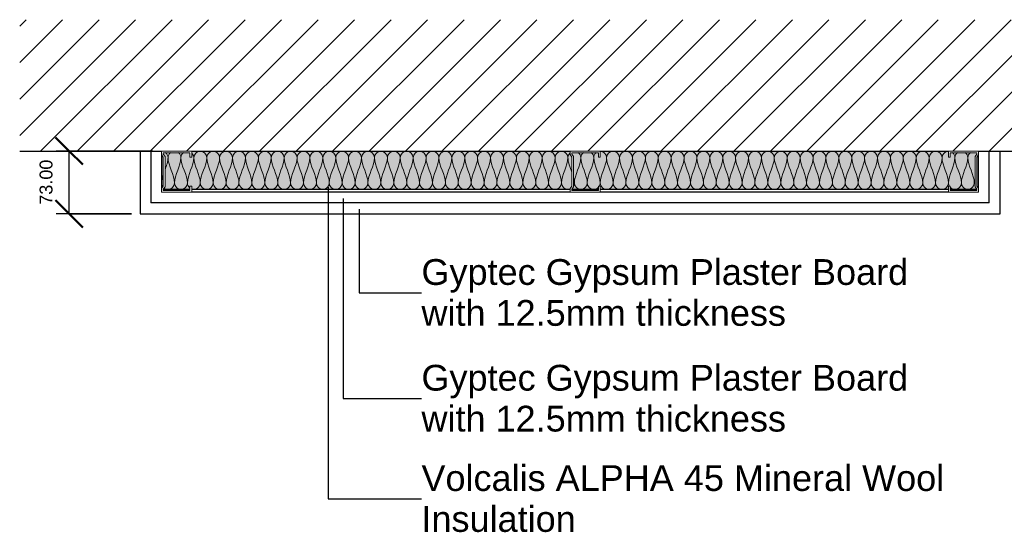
# Model space of a CAD drawing. Header units: millimetres. Extents: x -324 to 2401, y -399 to 1041.
# Tile 2 of 3: x 343 to 1488, y -347 to 249. Entities that reach past the tile are written whole.
import ezdxf

# ---------------------------------------------------------------- set-up
doc = ezdxf.new("R2010")
doc.units = ezdxf.units.MM
for name, color, linetype, lineweight in [('A-ANNO-DIMS', 211, 'Continuous', 30), ('A-ANNO-DIMS-10', 211, 'Continuous', 30), ('A-ANNO-IDEN', 131, 'Continuous', 30), ('A-DETL', 90, 'Continuous', 18), ('A-DETL-GENF', 92, 'Continuous', 18), ('A-DETL-THIN', 151, 'Continuous', 25), ('A-WALL', 113, 'Continuous', 25), ('A-WALL-PATT', 111, 'Continuous', 25), ('I-WALL', 2, 'Continuous', 25)]:
    doc.layers.add(name, color=color, linetype=linetype, lineweight=lineweight)
doc.styles.add('Arial', font='arial.ttf', dxfattribs={"height": 30})
doc.styles.add('Arial_1', font='arial.ttf', dxfattribs={"height": 15})
doc.dimstyles.new('Diagonal', dxfattribs={"dimscale": 304.8, "dimtxt": 15.303891, "dimasz": 0.104167, "dimexe": 0.049213, "dimexo": 0.032808, "dimgap": 0.049213, "dimtad": 1, "dimrnd": 0.01, "dimzin": 0, "dimdsep": 46, "dimtxsty": 'Arial_1', "dimblk1": 'OBLIQUE', "dimblk2": 'OBLIQUE', "dimsah": 1, "dimcen": 0.09, "dimazin": 0, "dimtfac": 1, "dimtdec": 4, "dimtix": 1, "dimtmove": 0, "dimatfit": 3, "dimfxl": 1, "dimtvp": 1, "dimtolj": 1, "dimtzin": 0, "dimarcsym": 2})

# ---------------------------------------------------------------- blocks, each defined once
blk = doc.blocks.new('Repeating Detail - 48mm-6992-Level 1')
at = {"layer": 'A-DETL-GENF'}
for p, q in [((-41, 510), (-48, 510)), ((-48, 510), (-48, 475)), ((-48, 481), (-48, 504)), ((-46, 477), (-46, 508)), ((-46, 508), (-41, 508)), ((-46, 504), (-46, 481)), ((-41, 508), (-41, 510)), ((0, 510), (-7, 510)), ((-7, 510), (-7, 508)), ((-7, 508), (-2, 508)), ((-2, 508), (-2, 477)), ((-2, 504), (-2, 481)), ((0, 475), (0, 510)), ((0, 481), (0, 504)), ((-48, 475), (-43.8, 475)), ((-43.8, 475), (-47, 475)), ((-44.4, 477), (-46, 477)), ((-46, 477), (-44.4, 477)), ((-41.6, 479), (-44.4, 477)), ((-44.4, 477), (-41.6, 479)), ((-43.8, 475), (-41, 477)), ((-43.8, 475), (-41, 477)), ((-6.4, 479), (-41.6, 479)), ((-41.6, 479), (-6.4, 479)), ((-41, 477), (-7, 477)), ((-41, 477), (-7, 477)), ((-7, 477), (-4.2, 475)), ((-4.2, 475), (-7, 477)), ((-3.6, 477), (-6.4, 479)), ((-3.6, 477), (-6.4, 479)), ((-4.2, 475), (0, 475)), ((0, 475), (-4.2, 475)), ((-2, 477), (-3.6, 477)), ((-3.6, 477), (-2, 477)), ((-41, 35), (-48, 35)), ((-48, 35), (-48, 0)), ((-41, 33), (-41, 35)), ((0, 35), (-7, 35)), ((-7, 35), (-7, 33)), ((0, 0), (0, 35)), ((-48, 6), (-48, 29)), ((-46, 2), (-46, 33)), ((-46, 33), (-41, 33)), ((-46, 29), (-46, 6)), ((-7, 33), (-2, 33)), ((-2, 33), (-2, 2)), ((-2, 29), (-2, 6)), ((0, 6), (0, 29)), ((-48, 0), (-43.8, 0)), ((-43.8, 0), (-47, 0)), ((-44.4, 2), (-46, 2)), ((-46, 2), (-44.4, 2)), ((-41.6, 4), (-44.4, 2)), ((-44.4, 2), (-41.6, 4)), ((-43.8, 0), (-41, 2)), ((-43.8, 0), (-41, 2)), ((-6.4, 4), (-41.6, 4)), ((-41.6, 4), (-6.4, 4)), ((-41, 2), (-7, 2)), ((-41, 2), (-7, 2)), ((-7, 2), (-4.2, 0)), ((-4.2, 0), (-7, 2)), ((-3.6, 2), (-6.4, 4)), ((-3.6, 2), (-6.4, 4)), ((0, 0), (-4.2, 0)), ((-2, 2), (-3.6, 2)), ((-3.6, 2), (-2, 2)), ((-4.2, 0), (0, 0))]:
    blk.add_line(p, q, dxfattribs=at)
blk = doc.blocks.new('metal-framing_montante - 48mm-6992-Level 1')
at = {"layer": 'A-DETL-GENF'}
for p, q in [((-41, 35), (-48, 35)), ((-48, 35), (-48, 0)), ((-41, 33), (-41, 35)), ((0, 35), (-7, 35)), ((-7, 35), (-7, 33)), ((0, 0), (0, 35)), ((-48, 6), (-48, 29)), ((-46, 2), (-46, 33)), ((-46, 33), (-41, 33)), ((-46, 29), (-46, 6)), ((-7, 33), (-2, 33)), ((-2, 33), (-2, 2)), ((-2, 29), (-2, 6)), ((0, 6), (0, 29)), ((-48, 0), (-43.8, 0)), ((-43.8, 0), (-47, 0)), ((-44.4, 2), (-46, 2)), ((-46, 2), (-44.4, 2)), ((-41.6, 4), (-44.4, 2)), ((-44.4, 2), (-41.6, 4)), ((-43.8, 0), (-41, 2)), ((-43.8, 0), (-41, 2)), ((-6.4, 4), (-41.6, 4)), ((-41.6, 4), (-6.4, 4)), ((-41, 2), (-7, 2)), ((-41, 2), (-7, 2)), ((-7, 2), (-4.2, 0)), ((-4.2, 0), (-7, 2)), ((-3.6, 2), (-6.4, 4)), ((-3.6, 2), (-6.4, 4)), ((0, 0), (-4.2, 0)), ((-2, 2), (-3.6, 2)), ((-3.6, 2), (-2, 2)), ((-4.2, 0), (0, 0))]:
    blk.add_line(p, q, dxfattribs=at)
blk = doc.blocks.new('DIMBLOCK1-Level 1')
at = {"layer": 'A-ANNO-DIMS-10', "lineweight": 50}
for p, q in [((400.5, 96.5), (384.7, 112.4)), ((400.5, 96.5), (416.4, 80.6)), ((400.5, 23.5), (384.7, 39.4)), ((400.5, 23.5), (416.4, 7.6))]:
    blk.add_line(p, q, dxfattribs=at)
at = {"layer": 'A-ANNO-DIMS-10'}
for p, q in [((498, 96.5), (385.5, 96.5)), ((400.5, 23.5), (400.5, 96.5)), ((400.5, 96.5), (498, 96.5)), ((473, 23.5), (385.5, 23.5)), ((400.5, 23.5), (473, 23.5))]:
    blk.add_line(p, q, dxfattribs=at)
at = {"layer": 'A-ANNO-DIMS-10', "color": 0, "insert": (366.1, 34), "char_height": 15, "width": 62.44, "attachment_point": 1, "rotation": 90, "line_spacing_factor": 0.941778, "style": 'Arial_1'}
blk.add_mtext('73.00', dxfattribs=at)
blk = doc.blocks.new('_Oblique')
at = {"color": 0, "linetype": 'ByBlock', "lineweight": -2}
blk.add_line((-0.5, -0.5), (0.5, 0.5), dxfattribs=at)

msp = doc.modelspace()

# ---------------------------------------------------------------- hatches: boundary and pattern name
at = {"layer": 'A-DETL-GENF'}
h = msp.add_hatch(dxfattribs=at)
h.set_pattern_fill('FP_2', style=0, pattern_type=2)
h.set_pattern_definition([(45, (482.993, 0), (-21.2132, 21.2132), [])])
h.paths.add_polyline_path([(1566.702, 96.5), (1566.702, 249.377), (342.993, 249.377), (342.993, 96.5), (1457.993, 96.5)])
at = {"layer": 'A-WALL-PATT'}
h = msp.add_hatch(color=256, dxfattribs=at)
h.paths.add_polyline_path([(1424.993, 51.5), (1455.993, 51.5), (1455.993, 52.084), (1454.043, 54.869), (1454.043, 90.131), (1455.993, 92.916), (1455.993, 94.5), (1424.993, 94.5), (1424.993, 89.5), (1422.993, 89.5), (1422.993, 96.5), (1017.993, 96.5), (1017.993, 89.5), (1015.993, 89.5), (1015.993, 94.5), (984.993, 94.5), (984.993, 92.916), (986.943, 90.131), (986.943, 54.869), (984.993, 52.084), (985.002, 51.5), (1015.993, 51.5), (1015.993, 55.5), (1017.993, 55.5), (1017.993, 51.5), (1422.993, 51.5), (1422.993, 55.5), (1424.993, 55.5), (1424.993, 52.084)])
h.paths.add_polyline_path([(982.993, 51.5), (982.993, 52.715), (984.943, 55.5), (984.943, 89.5), (982.993, 92.285), (982.993, 96.5), (542.993, 96.5), (542.993, 89.5), (540.993, 89.5), (540.993, 94.5), (509.993, 94.5), (509.993, 92.916), (511.943, 90.131), (511.943, 54.869), (509.993, 52.084), (510.002, 51.5), (540.993, 51.5), (540.993, 55.5), (542.993, 55.5), (542.993, 51.5), (954.943, 51.5)])
h.paths.add_polyline_path([(1457.993, 52.715), (1457.993, 92.285), (1456.043, 89.5), (1456.043, 55.5), (1456.484, 54.869)])
h.paths.add_polyline_path([(507.993, 52.715), (509.943, 55.5), (509.943, 89.5), (507.993, 92.285), (507.993, 54.869)])

# ---------------------------------------------------------------- linework, layer by layer
at = {"layer": 'A-ANNO-IDEN'}
for p, q in [((701.827, 54.593), (701.827, -308.46)), ((719.033, 41.223), (719.033, -191.663)), ((737.691, 28.76), (737.691, -68.598)), ((737.691, -68.598), (810.167, -68.648)), ((719.033, -191.663), (810.167, -191.713)), ((701.827, -308.46), (810.167, -308.51))]:
    msp.add_line(p, q, dxfattribs=at)
at = {"layer": 'A-DETL'}
for points in [[(512.466, 94.63), (514.217, 93.15), (515.493, 91.006), (515.493, 89)], [(515.493, 89), (515.493, 91.006), (516.7, 93.15), (518.43, 94.63)], [(527.556, 94.63), (529.286, 93.15), (530.493, 91.006), (530.493, 89)], [(530.493, 89), (530.493, 91.006), (531.7, 93.15), (533.43, 94.63)], [(543.149, 94.076), (544.556, 92.643), (545.493, 90.768), (545.493, 89)], [(545.493, 89), (545.493, 92.536), (552.993, 100.464), (560.493, 92.536), (560.493, 89)], [(560.493, 89), (560.493, 92.536), (567.993, 100.464), (575.493, 92.536), (575.493, 89)], [(575.493, 89), (575.493, 92.536), (582.993, 100.464), (590.493, 92.536), (590.493, 89)], [(590.493, 89), (590.493, 92.536), (597.993, 100.464), (605.493, 92.536), (605.493, 89)], [(605.493, 89), (605.493, 92.536), (612.993, 100.464), (620.493, 92.536), (620.493, 89)], [(620.493, 89), (620.493, 92.536), (627.993, 100.464), (635.493, 92.536), (635.493, 89)], [(635.493, 89), (635.493, 92.536), (642.993, 100.464), (650.493, 92.536), (650.493, 89)], [(650.493, 89), (650.493, 92.536), (657.993, 100.464), (665.493, 92.536), (665.493, 89)], [(665.493, 89), (665.493, 92.536), (672.993, 100.464), (680.493, 92.536), (680.493, 89)], [(680.493, 89), (680.493, 92.536), (687.993, 100.464), (695.493, 92.536), (695.493, 89)], [(695.493, 89), (695.493, 92.536), (702.993, 100.464), (710.493, 92.536), (710.493, 89)], [(710.493, 89), (710.493, 92.536), (717.993, 100.464), (725.493, 92.536), (725.493, 89)], [(725.493, 89), (725.493, 92.536), (732.993, 100.464), (740.493, 92.536), (740.493, 89)], [(740.493, 89), (740.493, 92.536), (747.993, 100.464), (755.493, 92.536), (755.493, 89)], [(755.493, 89), (755.493, 92.536), (762.993, 100.464), (770.493, 92.536), (770.493, 89)], [(770.493, 89), (770.493, 92.536), (777.993, 100.464), (785.493, 92.536), (785.493, 89)], [(785.493, 89), (785.493, 92.536), (792.993, 100.464), (800.493, 92.536), (800.493, 89)], [(800.493, 89), (800.493, 92.536), (807.993, 100.464), (815.493, 92.536), (815.493, 89)], [(815.493, 89), (815.493, 92.536), (822.993, 100.464), (830.493, 92.536), (830.493, 89)], [(830.493, 89), (830.493, 92.536), (837.993, 100.464), (845.493, 92.536), (845.493, 89)], [(845.493, 89), (845.493, 92.536), (852.993, 100.464), (860.493, 92.536), (860.493, 89)], [(860.493, 89), (860.493, 92.536), (867.993, 100.464), (875.493, 92.536), (875.493, 89)], [(875.493, 89), (875.493, 92.536), (882.993, 100.464), (890.493, 92.536), (890.493, 89)], [(890.493, 89), (890.493, 92.536), (897.993, 100.464), (905.493, 92.536), (905.493, 89)], [(905.493, 89), (905.493, 92.536), (912.993, 100.464), (920.493, 92.536), (920.493, 89)], [(920.493, 89), (920.493, 92.536), (927.993, 100.464), (935.493, 92.536), (935.493, 89)], [(935.493, 89), (935.493, 92.536), (942.993, 100.464), (950.493, 92.536), (950.493, 89)], [(950.493, 89), (950.493, 92.536), (957.993, 100.464), (965.493, 92.536), (965.493, 89)], [(965.493, 89), (965.493, 92.536), (972.993, 100.464), (980.493, 92.536), (980.493, 89)], [(980.493, 89), (980.493, 90.768), (981.431, 92.643), (982.837, 94.076)], [(992.556, 94.63), (994.286, 93.15), (995.493, 91.006), (995.493, 89)], [(995.493, 89), (995.493, 91.006), (996.7, 93.15), (998.43, 94.63)], [(1007.556, 94.63), (1009.286, 93.15), (1010.493, 91.006), (1010.493, 89)], [(1010.493, 89), (1010.493, 91.006), (1011.7, 93.15), (1013.43, 94.63)], [(1017.993, 96.5), (1021.743, 96.5), (1025.493, 92.536), (1025.493, 89)], [(1025.493, 89), (1025.493, 92.536), (1032.993, 100.464), (1040.493, 92.536), (1040.493, 89)], [(1040.493, 89), (1040.493, 92.536), (1047.993, 100.464), (1055.493, 92.536), (1055.493, 89)], [(1055.493, 89), (1055.493, 92.536), (1062.993, 100.464), (1070.493, 92.536), (1070.493, 89)], [(1070.493, 89), (1070.493, 92.536), (1077.993, 100.464), (1085.493, 92.536), (1085.493, 89)], [(1085.493, 89), (1085.493, 92.536), (1092.993, 100.464), (1100.493, 92.536), (1100.493, 89)], [(1100.493, 89), (1100.493, 92.536), (1107.993, 100.464), (1115.493, 92.536), (1115.493, 89)], [(1115.493, 89), (1115.493, 92.536), (1122.993, 100.464), (1130.493, 92.536), (1130.493, 89)], [(1130.493, 89), (1130.493, 92.536), (1137.993, 100.464), (1145.493, 92.536), (1145.493, 89)], [(1145.493, 89), (1145.493, 92.536), (1152.993, 100.464), (1160.493, 92.536), (1160.493, 89)], [(1160.493, 89), (1160.493, 92.536), (1167.993, 100.464), (1175.493, 92.536), (1175.493, 89)], [(1175.493, 89), (1175.493, 92.536), (1182.993, 100.464), (1190.493, 92.536), (1190.493, 89)], [(1190.493, 89), (1190.493, 92.536), (1197.993, 100.464), (1205.493, 92.536), (1205.493, 89)], [(1205.493, 89), (1205.493, 92.536), (1212.993, 100.464), (1220.493, 92.536), (1220.493, 89)], [(1220.493, 89), (1220.493, 92.536), (1227.993, 100.464), (1235.493, 92.536), (1235.493, 89)], [(1235.493, 89), (1235.493, 92.536), (1242.993, 100.464), (1250.493, 92.536), (1250.493, 89)], [(1250.493, 89), (1250.493, 92.536), (1257.993, 100.464), (1265.493, 92.536), (1265.493, 89)], [(1265.493, 89), (1265.493, 92.536), (1272.993, 100.464), (1280.493, 92.536), (1280.493, 89)], [(1280.493, 89), (1280.493, 92.536), (1287.993, 100.464), (1295.493, 92.536), (1295.493, 89)], [(1295.493, 89), (1295.493, 92.536), (1302.993, 100.464), (1310.493, 92.536), (1310.493, 89)], [(1310.493, 89), (1310.493, 92.536), (1317.993, 100.464), (1325.493, 92.536), (1325.493, 89)], [(1325.493, 89), (1325.493, 92.536), (1332.993, 100.464), (1340.493, 92.536), (1340.493, 89)], [(1340.493, 89), (1340.493, 92.536), (1347.993, 100.464), (1355.493, 92.536), (1355.493, 89)], [(1355.493, 89), (1355.493, 92.536), (1362.993, 100.464), (1370.493, 92.536), (1370.493, 89)], [(1370.493, 89), (1370.493, 92.536), (1377.993, 100.464), (1385.493, 92.536), (1385.493, 89)], [(1385.493, 89), (1385.493, 92.536), (1392.993, 100.464), (1400.493, 92.536), (1400.493, 89)], [(1400.493, 89), (1400.493, 92.536), (1407.993, 100.464), (1415.493, 92.536), (1415.493, 89)], [(1415.493, 89), (1415.493, 92.536), (1419.243, 96.5), (1422.993, 96.5)], [(1427.556, 94.63), (1429.286, 93.15), (1430.493, 91.006), (1430.493, 89)], [(1430.493, 89), (1430.493, 91.006), (1431.7, 93.15), (1433.43, 94.63)], [(1442.556, 94.63), (1444.286, 93.15), (1445.493, 91.006), (1445.493, 89)], [(1445.493, 89), (1445.493, 91.006), (1446.769, 93.15), (1448.52, 94.63)], [(515.493, 89), (515.493, 84.046), (513.761, 79.306), (511.961, 74.573)], [(522.993, 59), (522.993, 69.308), (515.493, 78.692), (515.493, 89)], [(530.493, 89), (530.493, 78.692), (522.993, 69.308), (522.993, 59)], [(537.993, 59), (537.993, 69.308), (530.493, 78.692), (530.493, 89)], [(545.493, 89), (545.493, 78.692), (537.993, 69.308), (537.993, 59)], [(552.993, 59), (552.993, 69.308), (545.493, 78.692), (545.493, 89)], [(560.493, 89), (560.493, 78.692), (552.993, 69.308), (552.993, 59)], [(567.993, 59), (567.993, 69.308), (560.493, 78.692), (560.493, 89)], [(575.493, 89), (575.493, 78.692), (567.993, 69.308), (567.993, 59)], [(582.993, 59), (582.993, 69.308), (575.493, 78.692), (575.493, 89)], [(590.493, 89), (590.493, 78.692), (582.993, 69.308), (582.993, 59)], [(597.993, 59), (597.993, 69.308), (590.493, 78.692), (590.493, 89)], [(605.493, 89), (605.493, 78.692), (597.993, 69.308), (597.993, 59)], [(612.993, 59), (612.993, 69.308), (605.493, 78.692), (605.493, 89)], [(620.493, 89), (620.493, 78.692), (612.993, 69.308), (612.993, 59)], [(627.993, 59), (627.993, 69.308), (620.493, 78.692), (620.493, 89)], [(635.493, 89), (635.493, 78.692), (627.993, 69.308), (627.993, 59)], [(642.993, 59), (642.993, 69.308), (635.493, 78.692), (635.493, 89)], [(650.493, 89), (650.493, 78.692), (642.993, 69.308), (642.993, 59)], [(657.993, 59), (657.993, 69.308), (650.493, 78.692), (650.493, 89)], [(665.493, 89), (665.493, 78.692), (657.993, 69.308), (657.993, 59)], [(672.993, 59), (672.993, 69.308), (665.493, 78.692), (665.493, 89)], [(680.493, 89), (680.493, 78.692), (672.993, 69.308), (672.993, 59)], [(687.993, 59), (687.993, 69.308), (680.493, 78.692), (680.493, 89)], [(695.493, 89), (695.493, 78.692), (687.993, 69.308), (687.993, 59)], [(702.993, 59), (702.993, 69.308), (695.493, 78.692), (695.493, 89)], [(710.493, 89), (710.493, 78.692), (702.993, 69.308), (702.993, 59)], [(717.993, 59), (717.993, 69.308), (710.493, 78.692), (710.493, 89)], [(725.493, 89), (725.493, 78.692), (717.993, 69.308), (717.993, 59)], [(732.993, 59), (732.993, 69.308), (725.493, 78.692), (725.493, 89)], [(740.493, 89), (740.493, 78.692), (732.993, 69.308), (732.993, 59)], [(747.993, 59), (747.993, 69.308), (740.493, 78.692), (740.493, 89)], [(755.493, 89), (755.493, 78.692), (747.993, 69.308), (747.993, 59)], [(762.993, 59), (762.993, 69.308), (755.493, 78.692), (755.493, 89)], [(770.493, 89), (770.493, 78.692), (762.993, 69.308), (762.993, 59)], [(777.993, 59), (777.993, 69.308), (770.493, 78.692), (770.493, 89)], [(785.493, 89), (785.493, 78.692), (777.993, 69.308), (777.993, 59)], [(792.993, 59), (792.993, 69.308), (785.493, 78.692), (785.493, 89)], [(800.493, 89), (800.493, 78.692), (792.993, 69.308), (792.993, 59)], [(807.993, 59), (807.993, 69.308), (800.493, 78.692), (800.493, 89)], [(815.493, 89), (815.493, 78.692), (807.993, 69.308), (807.993, 59)], [(822.993, 59), (822.993, 69.308), (815.493, 78.692), (815.493, 89)], [(830.493, 89), (830.493, 78.692), (822.993, 69.308), (822.993, 59)], [(837.993, 59), (837.993, 69.308), (830.493, 78.692), (830.493, 89)], [(845.493, 89), (845.493, 78.692), (837.993, 69.308), (837.993, 59)], [(852.993, 59), (852.993, 69.308), (845.493, 78.692), (845.493, 89)], [(860.493, 89), (860.493, 78.692), (852.993, 69.308), (852.993, 59)], [(867.993, 59), (867.993, 69.308), (860.493, 78.692), (860.493, 89)], [(875.493, 89), (875.493, 78.692), (867.993, 69.308), (867.993, 59)], [(882.993, 59), (882.993, 69.308), (875.493, 78.692), (875.493, 89)], [(890.493, 89), (890.493, 78.692), (882.993, 69.308), (882.993, 59)], [(897.993, 59), (897.993, 69.308), (890.493, 78.692), (890.493, 89)], [(905.493, 89), (905.493, 78.692), (897.993, 69.308), (897.993, 59)], [(912.993, 59), (912.993, 69.308), (905.493, 78.692), (905.493, 89)], [(920.493, 89), (920.493, 78.692), (912.993, 69.308), (912.993, 59)], [(927.993, 59), (927.993, 69.308), (920.493, 78.692), (920.493, 89)], [(935.493, 89), (935.493, 78.692), (927.993, 69.308), (927.993, 59)], [(942.993, 59), (942.993, 69.308), (935.493, 78.692), (935.493, 89)], [(950.493, 89), (950.493, 78.692), (942.993, 69.308), (942.993, 59)], [(957.993, 59), (957.993, 69.308), (950.493, 78.692), (950.493, 89)], [(965.493, 89), (965.493, 78.692), (957.993, 69.308), (957.993, 59)], [(972.993, 59), (972.993, 69.308), (965.493, 78.692), (965.493, 89)], [(980.493, 89), (980.493, 78.692), (972.993, 69.308), (972.993, 59)], [(985.002, 71.994), (982.912, 77.59), (980.493, 83.146), (980.493, 89)], [(995.493, 89), (995.493, 78.692), (987.993, 69.308), (987.993, 59)], [(1002.993, 59), (1002.993, 69.308), (995.493, 78.692), (995.493, 89)], [(1010.493, 89), (1010.493, 78.692), (1002.993, 69.308), (1002.993, 59)], [(1017.993, 59), (1017.993, 69.308), (1010.493, 78.692), (1010.493, 89)], [(1025.493, 89), (1025.493, 78.692), (1017.993, 69.308), (1017.993, 59)], [(1032.993, 59), (1032.993, 69.308), (1025.493, 78.692), (1025.493, 89)], [(1040.493, 89), (1040.493, 78.692), (1032.993, 69.308), (1032.993, 59)], [(1047.993, 59), (1047.993, 69.308), (1040.493, 78.692), (1040.493, 89)], [(1055.493, 89), (1055.493, 78.692), (1047.993, 69.308), (1047.993, 59)], [(1062.993, 59), (1062.993, 69.308), (1055.493, 78.692), (1055.493, 89)], [(1070.493, 89), (1070.493, 78.692), (1062.993, 69.308), (1062.993, 59)], [(1077.993, 59), (1077.993, 69.308), (1070.493, 78.692), (1070.493, 89)], [(1085.493, 89), (1085.493, 78.692), (1077.993, 69.308), (1077.993, 59)], [(1092.993, 59), (1092.993, 69.308), (1085.493, 78.692), (1085.493, 89)], [(1100.493, 89), (1100.493, 78.692), (1092.993, 69.308), (1092.993, 59)], [(1107.993, 59), (1107.993, 69.308), (1100.493, 78.692), (1100.493, 89)], [(1115.493, 89), (1115.493, 78.692), (1107.993, 69.308), (1107.993, 59)], [(1122.993, 59), (1122.993, 69.308), (1115.493, 78.692), (1115.493, 89)], [(1130.493, 89), (1130.493, 78.692), (1122.993, 69.308), (1122.993, 59)], [(1137.993, 59), (1137.993, 69.308), (1130.493, 78.692), (1130.493, 89)], [(1145.493, 89), (1145.493, 78.692), (1137.993, 69.308), (1137.993, 59)], [(1152.993, 59), (1152.993, 69.308), (1145.493, 78.692), (1145.493, 89)], [(1160.493, 89), (1160.493, 78.692), (1152.993, 69.308), (1152.993, 59)], [(1167.993, 59), (1167.993, 69.308), (1160.493, 78.692), (1160.493, 89)], [(1175.493, 89), (1175.493, 78.692), (1167.993, 69.308), (1167.993, 59)], [(1182.993, 59), (1182.993, 69.308), (1175.493, 78.692), (1175.493, 89)], [(1190.493, 89), (1190.493, 78.692), (1182.993, 69.308), (1182.993, 59)], [(1197.993, 59), (1197.993, 69.308), (1190.493, 78.692), (1190.493, 89)], [(1205.493, 89), (1205.493, 78.692), (1197.993, 69.308), (1197.993, 59)], [(1212.993, 59), (1212.993, 69.308), (1205.493, 78.692), (1205.493, 89)], [(1220.493, 89), (1220.493, 78.692), (1212.993, 69.308), (1212.993, 59)], [(1227.993, 59), (1227.993, 69.308), (1220.493, 78.692), (1220.493, 89)], [(1235.493, 89), (1235.493, 78.692), (1227.993, 69.308), (1227.993, 59)], [(1242.993, 59), (1242.993, 69.308), (1235.493, 78.692), (1235.493, 89)], [(1250.493, 89), (1250.493, 78.692), (1242.993, 69.308), (1242.993, 59)], [(1257.993, 59), (1257.993, 69.308), (1250.493, 78.692), (1250.493, 89)], [(1265.493, 89), (1265.493, 78.692), (1257.993, 69.308), (1257.993, 59)], [(1272.993, 59), (1272.993, 69.308), (1265.493, 78.692), (1265.493, 89)], [(1280.493, 89), (1280.493, 78.692), (1272.993, 69.308), (1272.993, 59)], [(1287.993, 59), (1287.993, 69.308), (1280.493, 78.692), (1280.493, 89)], [(1295.493, 89), (1295.493, 78.692), (1287.993, 69.308), (1287.993, 59)], [(1302.993, 59), (1302.993, 69.308), (1295.493, 78.692), (1295.493, 89)], [(1310.493, 89), (1310.493, 78.692), (1302.993, 69.308), (1302.993, 59)], [(1317.993, 59), (1317.993, 69.308), (1310.493, 78.692), (1310.493, 89)], [(1325.493, 89), (1325.493, 78.692), (1317.993, 69.308), (1317.993, 59)], [(1332.993, 59), (1332.993, 69.308), (1325.493, 78.692), (1325.493, 89)], [(1340.493, 89), (1340.493, 78.692), (1332.993, 69.308), (1332.993, 59)], [(1347.993, 59), (1347.993, 69.308), (1340.493, 78.692), (1340.493, 89)], [(1355.493, 89), (1355.493, 78.692), (1347.993, 69.308), (1347.993, 59)], [(1362.993, 59), (1362.993, 69.308), (1355.493, 78.692), (1355.493, 89)], [(1370.493, 89), (1370.493, 78.692), (1362.993, 69.308), (1362.993, 59)], [(1377.993, 59), (1377.993, 69.308), (1370.493, 78.692), (1370.493, 89)], [(1385.493, 89), (1385.493, 78.692), (1377.993, 69.308), (1377.993, 59)], [(1392.993, 59), (1392.993, 69.308), (1385.493, 78.692), (1385.493, 89)], [(1400.493, 89), (1400.493, 78.692), (1392.993, 69.308), (1392.993, 59)], [(1407.993, 59), (1407.993, 69.308), (1400.493, 78.692), (1400.493, 89)], [(1415.493, 89), (1415.493, 78.692), (1407.993, 69.308), (1407.993, 59)], [(1422.993, 59), (1422.993, 69.308), (1415.493, 78.692), (1415.493, 89)], [(1430.493, 89), (1430.493, 78.692), (1422.993, 69.308), (1422.993, 59)], [(1437.993, 59), (1437.993, 69.308), (1430.493, 78.692), (1430.493, 89)], [(1445.493, 89), (1445.493, 78.692), (1437.993, 69.308), (1437.993, 59)], [(1452.993, 59), (1452.993, 69.308), (1445.493, 78.692), (1445.493, 89)], [(509.859, 68.835), (508.787, 65.612), (507.993, 62.355), (507.993, 59)], [(507.993, 59), (507.993, 57.616), (508.567, 56.167), (509.491, 54.915)], [(522.993, 59), (522.993, 55.464), (530.493, 47.536), (537.993, 55.464), (537.993, 59)], [(537.993, 59), (537.993, 57.02), (539.169, 54.906), (540.862, 53.428)], [(552.993, 59), (552.993, 55.464), (560.493, 47.536), (567.993, 55.464), (567.993, 59)], [(567.993, 59), (567.993, 55.464), (575.493, 47.536), (582.993, 55.464), (582.993, 59)], [(582.993, 59), (582.993, 55.464), (590.493, 47.536), (597.993, 55.464), (597.993, 59)], [(597.993, 59), (597.993, 55.464), (605.493, 47.536), (612.993, 55.464), (612.993, 59)], [(612.993, 59), (612.993, 55.464), (620.493, 47.536), (627.993, 55.464), (627.993, 59)], [(627.993, 59), (627.993, 55.464), (635.493, 47.536), (642.993, 55.464), (642.993, 59)], [(642.993, 59), (642.993, 55.464), (650.493, 47.536), (657.993, 55.464), (657.993, 59)], [(657.993, 59), (657.993, 55.464), (665.493, 47.536), (672.993, 55.464), (672.993, 59)], [(672.993, 59), (672.993, 55.464), (680.493, 47.536), (687.993, 55.464), (687.993, 59)], [(687.993, 59), (687.993, 55.464), (695.493, 47.536), (702.993, 55.464), (702.993, 59)], [(702.993, 59), (702.993, 55.464), (710.493, 47.536), (717.993, 55.464), (717.993, 59)], [(717.993, 59), (717.993, 55.464), (725.493, 47.536), (732.993, 55.464), (732.993, 59)], [(732.993, 59), (732.993, 55.464), (740.493, 47.536), (747.993, 55.464), (747.993, 59)], [(747.993, 59), (747.993, 55.464), (755.493, 47.536), (762.993, 55.464), (762.993, 59)], [(762.993, 59), (762.993, 55.464), (770.493, 47.536), (777.993, 55.464), (777.993, 59)], [(777.993, 59), (777.993, 55.464), (785.493, 47.536), (792.993, 55.464), (792.993, 59)], [(792.993, 59), (792.993, 55.464), (800.493, 47.536), (807.993, 55.464), (807.993, 59)], [(807.993, 59), (807.993, 55.464), (815.493, 47.536), (822.993, 55.464), (822.993, 59)], [(822.993, 59), (822.993, 55.464), (830.493, 47.536), (837.993, 55.464), (837.993, 59)], [(837.993, 59), (837.993, 55.464), (845.493, 47.536), (852.993, 55.464), (852.993, 59)], [(852.993, 59), (852.993, 55.464), (860.493, 47.536), (867.993, 55.464), (867.993, 59)], [(867.993, 59), (867.993, 55.464), (875.493, 47.536), (882.993, 55.464), (882.993, 59)], [(882.993, 59), (882.993, 55.464), (890.493, 47.536), (897.993, 55.464), (897.993, 59)], [(897.993, 59), (897.993, 55.464), (905.493, 47.536), (912.993, 55.464), (912.993, 59)], [(912.993, 59), (912.993, 55.464), (920.493, 47.536), (927.993, 55.464), (927.993, 59)], [(927.993, 59), (927.993, 55.464), (935.493, 47.536), (942.993, 55.464), (942.993, 59)], [(942.993, 59), (942.993, 55.464), (950.493, 47.536), (957.993, 55.464), (957.993, 59)], [(957.993, 59), (957.993, 55.464), (965.493, 47.536), (972.993, 55.464), (972.993, 59)], [(986.994, 55.669), (987.621, 56.73), (987.993, 57.886), (987.993, 59)], [(987.993, 59), (987.993, 61.309), (987.617, 63.571), (987.033, 65.807)], [(987.993, 59), (987.993, 55.464), (995.493, 47.536), (1002.993, 55.464), (1002.993, 59)], [(1016.891, 55.499), (1017.58, 56.606), (1017.993, 57.827), (1017.993, 59)], [(1017.993, 59), (1017.993, 55.464), (1025.493, 47.536), (1032.993, 55.464), (1032.993, 59)], [(1032.993, 59), (1032.993, 55.464), (1040.493, 47.536), (1047.993, 55.464), (1047.993, 59)], [(1047.993, 59), (1047.993, 55.464), (1055.493, 47.536), (1062.993, 55.464), (1062.993, 59)], [(1062.993, 59), (1062.993, 55.464), (1070.493, 47.536), (1077.993, 55.464), (1077.993, 59)], [(1077.993, 59), (1077.993, 55.464), (1085.493, 47.536), (1092.993, 55.464), (1092.993, 59)], [(1092.993, 59), (1092.993, 55.464), (1100.493, 47.536), (1107.993, 55.464), (1107.993, 59)], [(1107.993, 59), (1107.993, 55.464), (1115.493, 47.536), (1122.993, 55.464), (1122.993, 59)], [(1122.993, 59), (1122.993, 55.464), (1130.493, 47.536), (1137.993, 55.464), (1137.993, 59)], [(1137.993, 59), (1137.993, 55.464), (1145.493, 47.536), (1152.993, 55.464), (1152.993, 59)], [(1152.993, 59), (1152.993, 55.464), (1160.493, 47.536), (1167.993, 55.464), (1167.993, 59)], [(1167.993, 59), (1167.993, 55.464), (1175.493, 47.536), (1182.993, 55.464), (1182.993, 59)], [(1182.993, 59), (1182.993, 55.464), (1190.493, 47.536), (1197.993, 55.464), (1197.993, 59)], [(1197.993, 59), (1197.993, 55.464), (1205.493, 47.536), (1212.993, 55.464), (1212.993, 59)], [(1212.993, 59), (1212.993, 55.464), (1220.493, 47.536), (1227.993, 55.464), (1227.993, 59)], [(1227.993, 59), (1227.993, 55.464), (1235.493, 47.536), (1242.993, 55.464), (1242.993, 59)], [(1242.993, 59), (1242.993, 55.464), (1250.493, 47.536), (1257.993, 55.464), (1257.993, 59)], [(1257.993, 59), (1257.993, 55.464), (1265.493, 47.536), (1272.993, 55.464), (1272.993, 59)], [(1272.993, 59), (1272.993, 55.464), (1280.493, 47.536), (1287.993, 55.464), (1287.993, 59)], [(1287.993, 59), (1287.993, 55.464), (1295.493, 47.536), (1302.993, 55.464), (1302.993, 59)], [(1302.993, 59), (1302.993, 55.464), (1310.493, 47.536), (1317.993, 55.464), (1317.993, 59)], [(1317.993, 59), (1317.993, 55.464), (1325.493, 47.536), (1332.993, 55.464), (1332.993, 59)], [(1332.993, 59), (1332.993, 55.464), (1340.493, 47.536), (1347.993, 55.464), (1347.993, 59)], [(1347.993, 59), (1347.993, 55.464), (1355.493, 47.536), (1362.993, 55.464), (1362.993, 59)], [(1362.993, 59), (1362.993, 55.464), (1370.493, 47.536), (1377.993, 55.464), (1377.993, 59)], [(1377.993, 59), (1377.993, 55.464), (1385.493, 47.536), (1392.993, 55.464), (1392.993, 59)], [(1392.993, 59), (1392.993, 55.464), (1400.493, 47.536), (1407.993, 55.464), (1407.993, 59)], [(1407.993, 59), (1407.993, 55.464), (1415.493, 47.536), (1422.993, 55.464), (1422.993, 59)], [(1422.993, 59), (1422.993, 57.827), (1423.406, 56.606), (1424.095, 55.499)], [(1437.993, 59), (1437.993, 55.464), (1445.493, 47.536), (1452.993, 55.464), (1452.993, 59)]]:
    msp.add_open_spline(points, degree=3, dxfattribs=at)
for points, knots in [([(510.885, 53.409), (512.212, 52.259), (517.602, 49.765), (522.993, 55.464), (522.993, 59)], [0.79546422, 0.79546422, 0.79546422, 0.79546422, 1.41421356, 2.82842712, 2.82842712, 2.82842712, 2.82842712]), ([(542.943, 52.079), (543.762, 51.711), (548.378, 50.585), (552.993, 55.464), (552.993, 59)], [1.08785659, 1.08785659, 1.08785659, 1.08785659, 1.41421356, 2.82842712, 2.82842712, 2.82842712, 2.82842712]), ([(972.993, 59), (972.993, 55.464), (977.608, 50.585), (982.224, 51.711), (983.043, 52.079)], [0, 0, 0, 0, 1.41421356, 1.74057054, 1.74057054, 1.74057054, 1.74057054]), ([(1002.993, 59), (1002.993, 55.464), (1008.843, 49.28), (1014.693, 52.743), (1016.134, 54.458)], [0, 0, 0, 0, 1.41421356, 2.20617316, 2.20617316, 2.20617316, 2.20617316]), ([(1424.852, 54.458), (1426.293, 52.743), (1432.143, 49.28), (1437.993, 55.464), (1437.993, 59)], [0.62225397, 0.62225397, 0.62225397, 0.62225397, 1.41421356, 2.82842712, 2.82842712, 2.82842712, 2.82842712])]:
    msp.add_open_spline(points, degree=3, knots=knots, dxfattribs=at)
at = {"layer": 'A-DETL-THIN'}
for p, q in [((342.993, 96.5), (507.993, 96.5)), ((542.993, 96.5), (982.993, 96.5)), ((1017.993, 96.5), (1422.993, 96.5)), ((1457.993, 96.5), (1566.702, 96.5))]:
    msp.add_line(p, q, dxfattribs=at)
at = {"layer": 'A-WALL'}
for p, q in [((495.493, 96.5), (495.493, 36)), ((507.993, 92.285), (507.993, 52.715)), ((1457.993, 52.715), (1457.993, 92.285)), ((1470.493, 36), (1470.493, 96.5)), ((540.993, 51.5), (509.993, 51.5)), ((982.993, 51.5), (542.993, 51.5)), ((982.993, 48.5), (542.993, 48.5)), ((1015.993, 51.5), (984.993, 51.5)), ((1422.993, 51.5), (1017.993, 51.5)), ((1422.993, 48.5), (1017.993, 48.5)), ((1455.993, 51.5), (1424.993, 51.5)), ((1470.493, 36), (495.493, 36))]:
    msp.add_line(p, q, dxfattribs=at)
at = {"layer": 'I-WALL'}
for p, q in [((482.993, 96.5), (482.993, 23.5)), ((1482.993, 23.5), (1482.993, 96.5)), ((482.993, 23.5), (1482.993, 23.5))]:
    msp.add_line(p, q, dxfattribs=at)

# ---------------------------------------------------------------- block references
at = {"layer": 'A-DETL-GENF', "extrusion": (0, 0, -1), "rotation": 90.0000000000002}
msp.add_blockref('Repeating Detail - 48mm-6992-Level 1', (-507.993, 96.5), dxfattribs=at)
at = {"layer": 'A-DETL-GENF', "rotation": 89.99999999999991}
msp.add_blockref('metal-framing_montante - 48mm-6992-Level 1', (1457.993, 96.5), dxfattribs=at)

# ---------------------------------------------------------------- texts
at = {"layer": 'A-ANNO-IDEN', "char_height": 30, "attachment_point": 1, "style": 'Arial'}
for s, insert, width in [('Gyptec Gypsum Plaster Board', (810.167, -29.362), 696.66644), ('with 12.5mm thickness', (810.167, -76.987), 525.907), ('Gyptec Gypsum Plaster Board', (810.167, -152.428), 696.66644), ('with 12.5mm thickness', (810.167, -200.053), 525.907), ('Volcalis ALPHA 45 Mineral Wool', (810.167, -269.224), 750.3795), ('Insulation', (810.167, -316.849), 221.26575)]:
    msp.add_mtext(s, dxfattribs=dict(at, insert=insert, width=width))

# ---------------------------------------------------------------- dimensions: what is measured, and where the dimension line sits
at = {"layer": 'A-ANNO-DIMS'}
dim = msp.add_linear_dim(base=(400.548, 96.5), p1=(482.993, 23.5), p2=(507.993, 96.5), angle=90, dimstyle='Diagonal', override={"dimpost": '<>', "dimfxl": 77.162167}, dxfattribs=at)
dim.commit()
dim.dimension.update_dxf_attribs({"geometry": 'DIMBLOCK1-Level 1', "text_midpoint": (377.884, 60)})

doc.saveas('drawing.dxf')
